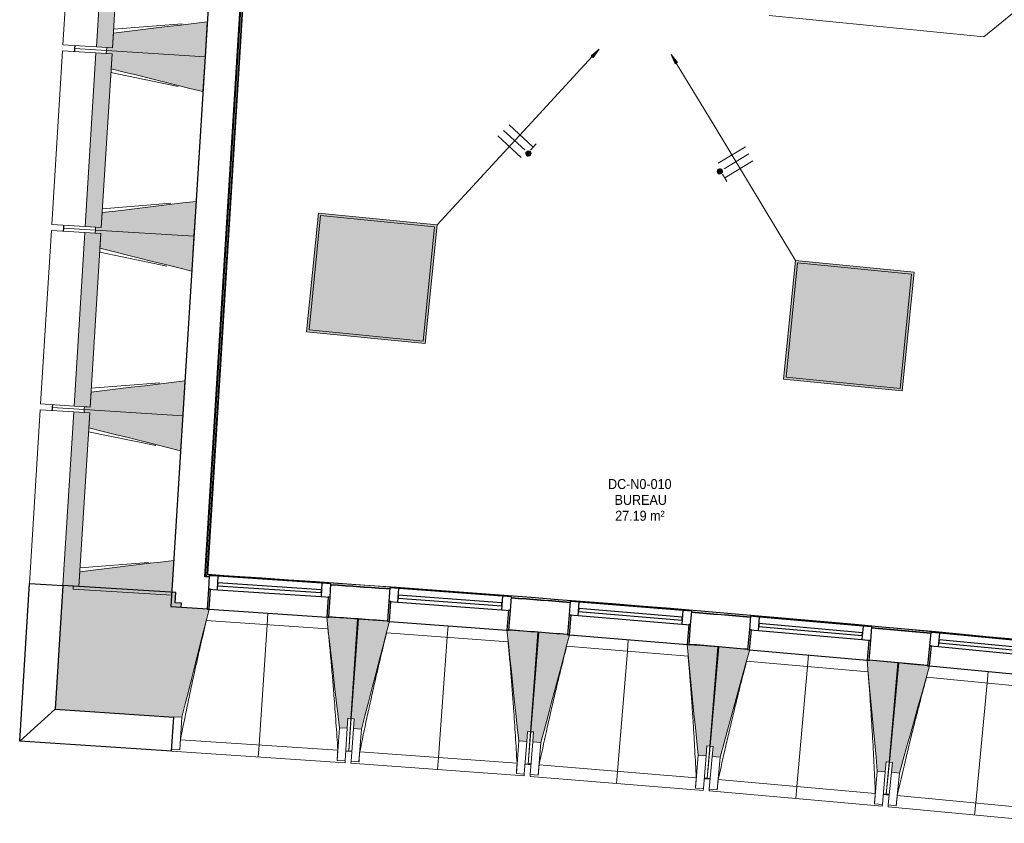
# Model space of a CAD drawing. Header units: millimetres. Extents: x -2845 to 74565, y -36590 to 13748.
# Tile 9 of 49: x 38863 to 43793, y -30535 to -26515. Entities that reach past the tile are written whole.
import ezdxf

# ---------------------------------------------------------------- set-up
doc = ezdxf.new("R2010")
doc.units = ezdxf.units.MM
for name, color, linetype, lineweight in [('A-FLOR', 7, 'Continuous', 25), ('A-FLOR-HRAL', 7, 'Continuous', 18), ('A-GENM', 7, 'Continuous', 18), ('A-GLAZ', 7, 'Continuous', 25), ('A-WALL', 7, 'Continuous', 25), ('A-WALL-PATT', 7, 'Continuous', 25), ('CABLES', 7, 'Continuous', 18), ('ESPACE', 7, 'Continuous', 30), ('I-WALL', 7, 'Continuous', 25), ('INSTAL ELECTRIQUE', 7, 'Continuous', 18), ('MUR', 7, 'Continuous', 25), ('S-BEAM', 7, 'Continuous', 18)]:
    doc.layers.add(name, color=color, linetype=linetype, lineweight=lineweight)
doc.styles.add('Arial_4', font='arial.ttf', dxfattribs={"width": 0.9, "height": 50})

# ---------------------------------------------------------------- blocks, each defined once
blk = doc.blocks.new('20_MUR PREFA_01 - MODULE_01 B-3165811-2021_015_1111_DCE_1_50_N0 FINI_CFO_ECL')
at = {"layer": 'A-GENM'}
for p, q in [((0, 722.1), (0, 661.4)), ((0, 661.4), (0, 58.5)), ((0, 0.7), (0, 58.5))]:
    blk.add_line(p, q, dxfattribs=at)
blk = doc.blocks.new('Murs 6 - Murs 1-3191379-2021_015_1111_DCE_1_50_N0 FINI_CFO_ECL')
at = {"layer": 'A-WALL-PATT', "true_color": 0x787878}
blk.add_hatch(color=8, dxfattribs=at).paths.add_polyline_path([(-13533.8, -30003.9), (-13530.4, -29951.9), (-13545.3, -29950.9), (-13512.2, -29453.2), (-13497.2, -29454.2), (-13495.9, -29434), (-13527, -29431.9), (-13523.8, -29380.9), (-14089.6, -29345.7), (-14128.1, -29964.3), (-13545.3, -30003.1)])
at = {"layer": 'A-WALL'}
for p, q in [((-14089.6, -29345.7), (-14128.1, -29964.3)), ((-13523.8, -29380.9), (-14089.6, -29345.7)), ((-13527, -29431.9), (-13523.8, -29380.9)), ((-13495.9, -29434), (-13527, -29431.9)), ((-13497.2, -29454.2), (-13495.9, -29434)), ((-14128.1, -29964.3), (-13533.8, -30003.9)), ((-13533.8, -30003.9), (-13533.7, -30001.8))]:
    blk.add_line(p, q, dxfattribs=at)
at = {"layer": 'MUR'}
for p, q in [((-14306, -30124), (-14257, -29335.3)), ((-14257, -29335.3), (-14089.6, -29345.7)), ((-14128.1, -29964.3), (-14306, -30124)), ((-13545.2, -30174.7), (-13533.8, -30003.9)), ((-13545.2, -30174.7), (-14306, -30124))]:
    blk.add_line(p, q, dxfattribs=at)
blk = doc.blocks.new('B02_DC_STR_rvt-1-2021_015_1111_DCE_1_50_N0 FINI_CFO_ECL')
at = {"layer": 'S-BEAM', "lineweight": 5, "true_color": 0x787878}
for points in [[(-13841.7, -26655.9), (-13787.7, -25787.6), (-13868.2, -25782.6), (-13922.2, -26650.9), (-13870.4, -26654.2)], [(-13377.6, -26699.8), (-13366.7, -26525.1), (-13837, -26581.6), (-13841.7, -26655.9), (-13870.4, -26654.2), (-13871.3, -26669.1), (-13433.9, -26696.3)], [(-13388.4, -26874.5), (-13377.6, -26699.8), (-13871.3, -26669.1), (-13872.2, -26684.1), (-13843.5, -26685.9), (-13848.1, -26760.2), (-13454.1, -26858.1)], [(-13897.5, -27554.2), (-13843.5, -26685.9), (-13924, -26680.9), (-13978, -27549.2), (-13926.2, -27552.4)], [(-13433.4, -27598.1), (-13422.5, -27423.4), (-13892.9, -27479.9), (-13897.5, -27554.2), (-13926.2, -27552.4), (-13927.1, -27567.4), (-13440.4, -27597.6)], [(-13953.3, -28452.5), (-13899.3, -27584.2), (-13979.8, -27579.1), (-14033.8, -28447.5), (-13982, -28450.7)], [(-13444.2, -27772.7), (-13433.4, -27598.1), (-13927.1, -27567.4), (-13928, -27582.4), (-13899.3, -27584.2), (-13904, -27658.5), (-13509.9, -27756.4)], [(-13489.2, -28496.3), (-13478.4, -28321.7), (-13948.7, -28378.2), (-13953.3, -28452.5), (-13982, -28450.7), (-13982.9, -28465.7), (-13545.5, -28492.8)], [(-14009.1, -29350.7), (-13955.1, -28482.4), (-14035.7, -28477.4), (-14089.6, -29345.7), (-14034.9, -29349.1)], [(-13500.1, -28671), (-13489.2, -28496.3), (-13982.9, -28465.7), (-13983.9, -28480.6), (-13955.1, -28482.4), (-13959.8, -28556.7), (-13565.7, -28654.7)], [(-13545, -29394.6), (-13534.2, -29219.9), (-14004.5, -29276.4), (-14009.1, -29350.7), (-14037.8, -29349), (-14038.7, -29363.9), (-13601.4, -29391.1)], [(-13493.8, -30004.5), (-13357.7, -29464.2), (-13367.7, -29463.6), (-13367.7, -29462.9), (-13512.2, -29453.2), (-13545.3, -29950.9), (-13530.4, -29951.9), (-13533.7, -30001.8), (-13530.4, -30002)], [(-12665.6, -30059.6), (-12662.3, -30009.8), (-12647.3, -30010.8), (-12614.2, -29513.1), (-12758.8, -29503.4), (-12758.8, -29504.1), (-12768.8, -29503.5), (-12705.5, -30057)], [(-12595, -30064.6), (-12455, -29525.4), (-12465, -29524.6), (-12465, -29524), (-12609.4, -29513.3), (-12646.1, -30010.7), (-12631.2, -30011.8), (-12634.9, -30061.7), (-12631.2, -30062)], [(-11767.2, -30125.8), (-11763.5, -30075.9), (-11748.6, -30077), (-11711.9, -29579.6), (-11856.4, -29568.9), (-11856.4, -29569.6), (-11866.4, -29568.8), (-11807.1, -30122.8)], [(-11696.6, -30131.3), (-11552.8, -29593), (-11562.7, -29592.2), (-11562.7, -29591.5), (-11707.1, -29579.8), (-11747.4, -30077), (-11732.5, -30078.2), (-11736.5, -30128), (-11732.5, -30128.4)], [(-10869.3, -30198.3), (-10865.3, -30148.5), (-10850.3, -30149.7), (-10810, -29652.5), (-10954.5, -29640.8), (-10954.5, -29641.5), (-10964.5, -29640.7), (-10909.2, -30195.1)], [(-10798.8, -30204.3), (-10651.1, -29667.1), (-10661, -29666.3), (-10661, -29665.6), (-10805.3, -29652.8), (-10849.2, -30149.7), (-10834.2, -30151), (-10838.6, -30200.8), (-10834.2, -30201.2)], [(-9972, -30277.3), (-9967.6, -30227.5), (-9952.6, -30228.8), (-9908.8, -29732), (-10053.1, -29719.2), (-10053.2, -29719.9), (-10063.1, -29719), (-10011.8, -30273.8), (-9972.6, -30277.3)], [(-9901.5, -30283.9), (-9750.3, -29747.7), (-9759.8, -29746.8), (-9759.8, -29746.1), (-9904, -29732.3), (-9951.5, -30228.9), (-9936.5, -30230.3), (-9941.3, -30280.1), (-9936.5, -30280.5)]]:
    blk.add_hatch(color=8, dxfattribs=at).paths.add_polyline_path(points)
at = {"layer": 'A-FLOR'}
for p, q in [((-14031.3, -26659.2), (-14032.2, -26674.2)), ((-14030.4, -26644.2), (-14031.3, -26659.2)), ((-14087.1, -27557.5), (-14088.1, -27572.4)), ((-14086.2, -27542.5), (-14087.1, -27557.5)), ((-14142, -28440.7), (-14143, -28455.7)), ((-14143, -28455.7), (-14143.9, -28470.7)), ((-12673.1, -30172.1), (-12643.2, -30174.2)), ((-11775.5, -30238.2), (-11745.6, -30240.5)), ((-11745.5, -30239.8), (-11760.5, -30238.6)), ((-10863.4, -30311.3), (-10878.4, -30310.1)), ((-10878.4, -30310.8), (-10848.5, -30313.3)), ((-10848.6, -30313.3), (-10863.5, -30312)), ((-9952, -30392.5), (-9981.9, -30389.7)), ((-9981.9, -30389.7), (-9952, -30392.5)), ((-9951.9, -30391.6), (-9966.9, -30390.2))]:
    blk.add_line(p, q, dxfattribs=at)
at = {"layer": 'S-BEAM'}
for p, q in [((-14035.6, -25772.2), (-14089.6, -26640.5)), ((-13868.2, -25782.6), (-13922.2, -26650.9)), ((-13841.7, -26655.9), (-13787.7, -25787.6)), ((-13835.8, -26562.2), (-13493.2, -26535.1)), ((-13377.6, -26699.8), (-13366.7, -26525.1)), ((-13837, -26581.6), (-13841.7, -26655.9)), ((-14091.4, -26670.5), (-14145.4, -27538.8)), ((-14091.4, -26670.5), (-13924, -26680.9)), ((-13922.2, -26650.9), (-14089.6, -26640.5)), ((-14032.2, -26674.2), (-14031.3, -26659.2)), ((-14031.3, -26659.2), (-14030.4, -26644.2)), ((-13871.3, -26669.1), (-14031.3, -26659.2)), ((-14031.3, -26659.2), (-13871.3, -26669.1)), ((-13922.2, -26650.9), (-13841.7, -26655.9)), ((-13871.3, -26669.1), (-13872.2, -26684.1)), ((-13870.4, -26654.2), (-13871.3, -26669.1)), ((-13871.3, -26669.1), (-13377.6, -26699.8)), ((-13377.6, -26699.8), (-13871.3, -26669.1)), ((-13841.7, -26655.9), (-13870.4, -26654.2)), ((-13924, -26680.9), (-13978, -27549.2)), ((-13843.5, -26685.9), (-13924, -26680.9)), ((-13897.5, -27554.2), (-13843.5, -26685.9)), ((-13872.2, -26684.1), (-13843.5, -26685.9)), ((-13843.5, -26685.9), (-13848.1, -26760.2)), ((-13388.4, -26874.5), (-13377.6, -26699.8)), ((-13512.7, -26848.9), (-13849.3, -26779.6)), ((-13891.6, -27460.5), (-13549, -27433.4)), ((-13433.4, -27598.1), (-13422.5, -27423.4)), ((-13892.9, -27479.9), (-13897.5, -27554.2)), ((-13978, -27549.2), (-14145.4, -27538.8)), ((-14088.1, -27572.4), (-14087.1, -27557.5)), ((-14087.1, -27557.5), (-14086.2, -27542.5)), ((-13927.1, -27567.4), (-14087.1, -27557.5)), ((-14087.1, -27557.5), (-13927.1, -27567.4)), ((-13978, -27549.2), (-13897.5, -27554.2)), ((-13926.2, -27552.4), (-13927.1, -27567.4)), ((-13897.5, -27554.2), (-13926.2, -27552.4)), ((-14147.2, -27568.7), (-14201.2, -28437.1)), ((-14147.2, -27568.7), (-13979.8, -27579.1)), ((-13979.8, -27579.1), (-14033.8, -28447.5)), ((-13899.3, -27584.2), (-13979.8, -27579.1)), ((-13953.3, -28452.5), (-13899.3, -27584.2)), ((-13927.1, -27567.4), (-13928, -27582.4)), ((-13928, -27582.4), (-13899.3, -27584.2)), ((-13927.1, -27567.4), (-13433.4, -27598.1)), ((-13433.4, -27598.1), (-13927.1, -27567.4)), ((-13899.3, -27584.2), (-13904, -27658.5)), ((-13444.2, -27772.7), (-13433.4, -27598.1)), ((-13568.5, -27747.2), (-13905.2, -27677.9)), ((-13947.5, -28358.7), (-13604.8, -28331.7)), ((-13489.2, -28496.3), (-13478.4, -28321.7)), ((-13948.7, -28378.2), (-13953.3, -28452.5)), ((-14033.8, -28447.5), (-14201.2, -28437.1)), ((-14143, -28455.7), (-14142, -28440.7)), ((-14203.1, -28467), (-14257, -29335.3)), ((-14203.1, -28467), (-14035.7, -28477.4)), ((-14143.9, -28470.7), (-14143, -28455.7)), ((-13982.9, -28465.7), (-14143, -28455.7)), ((-14143, -28455.7), (-13982.9, -28465.7)), ((-14035.7, -28477.4), (-14089.6, -29345.7)), ((-13955.1, -28482.4), (-14035.7, -28477.4)), ((-14033.8, -28447.5), (-13953.3, -28452.5)), ((-14009.1, -29350.7), (-13955.1, -28482.4)), ((-13982.9, -28465.7), (-13983.9, -28480.6)), ((-13983.9, -28480.6), (-13955.1, -28482.4)), ((-13982, -28450.7), (-13982.9, -28465.7)), ((-13982.9, -28465.7), (-13489.2, -28496.3)), ((-13489.2, -28496.3), (-13982.9, -28465.7)), ((-13953.3, -28452.5), (-13982, -28450.7)), ((-13955.1, -28482.4), (-13959.8, -28556.7)), ((-13500.1, -28671), (-13489.2, -28496.3)), ((-13624.3, -28645.4), (-13961, -28576.2)), ((-14003.3, -29257), (-13660.6, -29229.9)), ((-13545, -29394.6), (-13534.2, -29219.9)), ((-14004.5, -29276.4), (-14009.1, -29350.7)), ((-14089.6, -29345.7), (-14257, -29335.3)), ((-14089.6, -29345.7), (-14009.1, -29350.7)), ((-14037.8, -29349), (-14038.7, -29363.9)), ((-14038.7, -29363.9), (-13545, -29394.6)), ((-14009.1, -29350.7), (-14037.8, -29349)), ((-13367.6, -29462.9), (-13497.2, -29454.2)), ((-13357.7, -29464.2), (-12768.8, -29503.4)), ((-12762.5, -29561.8), (-13371.6, -29521.2)), ((-12614.2, -29513.1), (-12758.8, -29503.4)), ((-12647.3, -30010.8), (-12614.2, -29513.1)), ((-12609.4, -29513.3), (-12646.1, -30010.7)), ((-12464.9, -29524), (-12609.4, -29513.3)), ((-12455, -29525.4), (-11866.4, -29568.8)), ((-11711.9, -29579.6), (-11856.4, -29568.9)), ((-11748.6, -30077), (-11711.9, -29579.6)), ((-11707.1, -29579.8), (-11747.4, -30077)), ((-11562.7, -29591.5), (-11707.1, -29579.8)), ((-11860.5, -29627.2), (-12469.4, -29582.3)), ((-11552.8, -29593), (-10964.5, -29640.7)), ((-10959.1, -29699.1), (-11567.5, -29649.8)), ((-10810, -29652.5), (-10954.5, -29640.8)), ((-10850.3, -30149.7), (-10810, -29652.5)), ((-10805.3, -29652.8), (-10849.2, -30149.7)), ((-10661, -29665.6), (-10805.3, -29652.8)), ((-10651.1, -29667.1), (-10063.1, -29719)), ((-10058.1, -29777.5), (-10666.2, -29723.8)), ((-9908.8, -29732), (-10053.2, -29719.2)), ((-9952.6, -30228.8), (-9908.8, -29732)), ((-9904, -29732.3), (-9951.5, -30228.9)), ((-9759.8, -29746.1), (-9904, -29732.3)), ((-9749.9, -29747.7), (-9162.4, -29803.9)), ((-9157.8, -29862.4), (-9765.5, -29804.3)), ((-13533.7, -30001.8), (-13493.8, -30004.5)), ((-13504.7, -30168.3), (-13493.8, -30004.5)), ((-12665.6, -30059.6), (-12662.3, -30009.8)), ((-12662.3, -30009.8), (-12647.3, -30010.8)), ((-12658.1, -30172.4), (-12646.1, -30010.7)), ((-12647.3, -30010.8), (-12658.1, -30172.5)), ((-12646.1, -30010.7), (-12631.2, -30011.8)), ((-12631.2, -30011.8), (-12634.9, -30061.7)), ((-12705.5, -30057), (-12716.4, -30220.8)), ((-12705.5, -30057), (-12665.6, -30059.6)), ((-12665.6, -30059.6), (-12676.5, -30223.5)), ((-12647, -30225.5), (-12634.9, -30061.7)), ((-12634.9, -30061.7), (-12595, -30064.6)), ((-12607.1, -30228.4), (-12595, -30064.6)), ((-13501, -30116.9), (-12713.3, -30169.4)), ((-11767.2, -30125.8), (-11763.5, -30075.9)), ((-11763.5, -30075.9), (-11748.6, -30077)), ((-11760.5, -30238.6), (-11747.4, -30077)), ((-11748.6, -30077), (-11760.5, -30238.7)), ((-11747.4, -30077), (-11732.5, -30078.2)), ((-11732.5, -30078.2), (-11736.5, -30128)), ((-13504.7, -30168.3), (-13544.6, -30165.7)), ((-13504.6, -30168.1), (-13504.7, -30168.3)), ((-11807.1, -30122.8), (-11819.2, -30286.6)), ((-11807.1, -30122.8), (-11767.2, -30125.8)), ((-11767.2, -30125.8), (-11779.3, -30289.5)), ((-11749.8, -30291.7), (-11736.5, -30128)), ((-11736.5, -30128), (-11696.6, -30131.3)), ((-11709.9, -30294.9), (-11696.6, -30131.3)), ((-10869.3, -30198.3), (-10865.3, -30148.5)), ((-10865.3, -30148.5), (-10850.3, -30149.7)), ((-10863.4, -30311.2), (-10849.2, -30149.7)), ((-10850.3, -30149.7), (-10863.4, -30311.3)), ((-10849.2, -30149.7), (-10834.2, -30151)), ((-10834.2, -30151), (-10838.6, -30200.8)), ((-13545.2, -30174.7), (-12677.1, -30232.5)), ((-12716.4, -30220.8), (-12716.5, -30220.6)), ((-12676.5, -30223.5), (-12716.4, -30220.8)), ((-12673.2, -30173.6), (-12658.2, -30174.6)), ((-12658.2, -30174.5), (-12658.2, -30173.5)), ((-12658.2, -30173.5), (-12658.2, -30174.6)), ((-12658.2, -30174.5), (-12643.3, -30175.6)), ((-12603, -30177), (-11815.7, -30235.1)), ((-10909.2, -30195.1), (-10922.5, -30358.8)), ((-10909.2, -30195.1), (-10869.3, -30198.3)), ((-10869.3, -30198.3), (-10882.6, -30362)), ((-10853.1, -30364.4), (-10838.6, -30200.8)), ((-10838.6, -30200.8), (-10798.8, -30204.3)), ((-10813.2, -30367.9), (-10798.8, -30204.3)), ((-12676.5, -30223.5), (-12677.1, -30232.5)), ((-12647.6, -30234.5), (-12647, -30225.5)), ((-12647.6, -30234.5), (-11780, -30298.5)), ((-12607.1, -30228.4), (-12647, -30225.5)), ((-12607, -30228.2), (-12607.1, -30228.4)), ((-11775.6, -30239.7), (-11760.7, -30240.8)), ((-11760.7, -30240.7), (-11760.6, -30239.4)), ((-11760.6, -30239.4), (-11760.7, -30240.8)), ((-11760.7, -30240.7), (-11745.7, -30241.9)), ((-11705.5, -30243.5), (-10918.5, -30307.3)), ((-9972, -30277.3), (-9967.6, -30227.5)), ((-9967.6, -30227.5), (-9952.6, -30228.8)), ((-9952.6, -30228.8), (-9966.9, -30390.3)), ((-9966.9, -30390.2), (-9951.5, -30228.9)), ((-9951.5, -30228.9), (-9936.5, -30230.3)), ((-9936.5, -30230.3), (-9941.3, -30280.1)), ((-11819.2, -30286.6), (-11819.2, -30286.3)), ((-11779.3, -30289.5), (-11819.2, -30286.6)), ((-11779.3, -30289.5), (-11780, -30298.5)), ((-11750.5, -30300.7), (-11749.8, -30291.7)), ((-11750.5, -30300.7), (-10883.3, -30371)), ((-11709.9, -30294.9), (-11749.8, -30291.7)), ((-11709.8, -30294.7), (-11709.9, -30294.9)), ((-10878.6, -30312.2), (-10863.6, -30313.4)), ((-10863.5, -30312), (-10863.6, -30313.4)), ((-10863.6, -30313.3), (-10848.7, -30314.6)), ((-10808.4, -30316.6), (-10022, -30386)), ((-10011.8, -30273.8), (-10026.3, -30437.4)), ((-10011.8, -30273.8), (-9972, -30277.3)), ((-9972, -30277.3), (-9986.4, -30440.9)), ((-9956.9, -30443.5), (-9941.3, -30280.1)), ((-9941.3, -30280.1), (-9901.5, -30283.9)), ((-9917.1, -30447.3), (-9901.5, -30283.9)), ((-10922.5, -30358.8), (-10922.5, -30358.5)), ((-10882.6, -30362), (-10922.5, -30358.8)), ((-10882.6, -30362), (-10883.3, -30371)), ((-10853.9, -30373.4), (-10853.1, -30364.4)), ((-10813.2, -30367.9), (-10853.1, -30364.4)), ((-10813.2, -30367.7), (-10813.2, -30367.9)), ((-10853.9, -30373.4), (-9987.2, -30449.9)), ((-9982, -30391.1), (-9967.1, -30392.4)), ((-9967.1, -30392.3), (-9967, -30391.1)), ((-9967, -30391.1), (-9967.1, -30392.4)), ((-9967.1, -30392.3), (-9952.1, -30393.7)), ((-9911.9, -30396), (-9126, -30471.1)), ((-10026.3, -30437.4), (-10026.3, -30437.1)), ((-9986.4, -30440.9), (-10026.3, -30437.4)), ((-9986.4, -30440.9), (-9987.2, -30449.9)), ((-9957.8, -30452.5), (-9956.9, -30443.5)), ((-9957.8, -30452.5), (-9091.7, -30535.3)), ((-9917.1, -30447.3), (-9956.9, -30443.5)), ((-9917, -30447.1), (-9917.1, -30447.3))]:
    blk.add_line(p, q, dxfattribs=at)
at = {"layer": 'S-BEAM', "flags": 128}
for points in [[(-13366.7, -26525.1), (-13433.9, -26533.2), (-13501.1, -26541.3), (-13568.3, -26549.3), (-13635.5, -26557.4), (-13702.7, -26565.5), (-13769.8, -26573.6), (-13837, -26581.6)], [(-13848.1, -26760.2), (-13782.5, -26776.5), (-13716.8, -26792.8), (-13651.1, -26809.2), (-13585.4, -26825.5), (-13519.8, -26841.8), (-13454.1, -26858.1), (-13388.4, -26874.5)], [(-13422.5, -27423.4), (-13489.7, -27431.5), (-13556.9, -27439.5), (-13624.1, -27447.6), (-13691.3, -27455.7), (-13758.5, -27463.8), (-13825.7, -27471.8), (-13892.9, -27479.9)], [(-13904, -27658.5), (-13838.3, -27674.8), (-13772.6, -27691.1), (-13706.9, -27707.4), (-13641.3, -27723.8), (-13575.6, -27740.1), (-13509.9, -27756.4), (-13444.2, -27772.7)], [(-13478.4, -28321.7), (-13545.5, -28329.7), (-13612.7, -28337.8), (-13679.9, -28345.9), (-13747.1, -28354), (-13814.3, -28362), (-13881.5, -28370.1), (-13948.7, -28378.2)], [(-13959.8, -28556.7), (-13894.1, -28573.1), (-13828.4, -28589.4), (-13762.8, -28605.7), (-13697.1, -28622), (-13631.4, -28638.4), (-13565.7, -28654.7), (-13500.1, -28671)], [(-13534.2, -29219.9), (-13601.4, -29228), (-13668.6, -29236.1), (-13735.7, -29244.2), (-13802.9, -29252.2), (-13870.1, -29260.3), (-13937.3, -29268.4), (-14004.5, -29276.4)], [(-13493.8, -30004.5), (-13476.8, -29936.9), (-13459.7, -29869.2), (-13442.7, -29801.6), (-13425.7, -29734), (-13408.6, -29666.4), (-13391.6, -29598.8), (-13374.6, -29531.2), (-13357.5, -29463.5)], [(-12768.8, -29502.8), (-12760.9, -29572), (-12753, -29641.3), (-12745.1, -29710.6), (-12737.2, -29779.9), (-12729.3, -29849.2), (-12721.4, -29918.4), (-12713.4, -29987.7), (-12705.5, -30057)], [(-12595, -30064.6), (-12577.5, -29997.2), (-12559.9, -29929.7), (-12542.4, -29862.2), (-12524.9, -29794.7), (-12507.4, -29727.2), (-12489.9, -29659.7), (-12472.4, -29592.2), (-12454.8, -29524.7)], [(-11866.4, -29568.1), (-11859, -29637.5), (-11851.6, -29706.8), (-11844.2, -29776.1), (-11836.8, -29845.5), (-11829.4, -29914.8), (-11822, -29984.1), (-11814.5, -30053.5), (-11807.1, -30122.8)], [(-11696.6, -30131.3), (-11678.6, -30063.9), (-11660.6, -29996.5), (-11642.6, -29929.2), (-11624.6, -29861.8), (-11606.6, -29794.4), (-11588.6, -29727.1), (-11570.6, -29659.7), (-11552.6, -29592.3)], [(-10964.5, -29640), (-10957.6, -29709.4), (-10950.7, -29778.8), (-10943.8, -29848.2), (-10936.9, -29917.6), (-10930, -29986.9), (-10923, -30056.3), (-10916.1, -30125.7), (-10909.2, -30195.1)], [(-10798.8, -30204.3), (-10780.3, -30137.1), (-10761.8, -30069.9), (-10743.3, -30002.6), (-10724.8, -29935.4), (-10706.3, -29868.2), (-10687.9, -29800.9), (-10669.4, -29733.7), (-10650.9, -29666.5)], [(-10063.2, -29718.4), (-10056.8, -29787.8), (-10050.3, -29857.2), (-10043.9, -29926.7), (-10037.5, -29996.1), (-10031.1, -30065.5), (-10024.7, -30135), (-10018.3, -30204.4), (-10011.8, -30273.8)], [(-9901.5, -30283.9), (-9882.5, -30216.8), (-9863.5, -30149.7), (-9844.6, -30082.6), (-9825.6, -30015.5), (-9806.6, -29948.4), (-9787.7, -29881.3), (-9768.7, -29814.2), (-9749.7, -29747.1)], [(-13501, -30116.9), (-13501.8, -30127.1), (-13502.5, -30137.4), (-13503.2, -30147.6), (-13503.9, -30157.8), (-13504.6, -30168.1)], [(-12716.5, -30220.6), (-12715.8, -30210.3), (-12715.2, -30200.1), (-12714.5, -30189.8), (-12713.9, -30179.6), (-12713.3, -30169.4)], [(-12603, -30177), (-12603.8, -30187.2), (-12604.6, -30197.5), (-12605.4, -30207.7), (-12606.2, -30217.9), (-12607, -30228.2)], [(-11819.2, -30286.3), (-11818.5, -30276.1), (-11817.8, -30265.8), (-11817.1, -30255.6), (-11816.4, -30245.4), (-11815.7, -30235.1)], [(-11705.5, -30243.5), (-11706.4, -30253.8), (-11707.2, -30264), (-11708.1, -30274.2), (-11709, -30284.5), (-11709.8, -30294.7)], [(-10922.5, -30358.5), (-10921.7, -30348.3), (-10920.9, -30338), (-10920.1, -30327.8), (-10919.3, -30317.6), (-10918.5, -30307.3)], [(-10808.4, -30316.6), (-10809.4, -30326.8), (-10810.3, -30337), (-10811.3, -30347.2), (-10812.2, -30357.4), (-10813.2, -30367.7)], [(-10026.3, -30437.1), (-10025.4, -30426.9), (-10024.6, -30416.7), (-10023.7, -30406.4), (-10022.8, -30396.2), (-10022, -30386)], [(-9911.9, -30396), (-9913, -30406.2), (-9914, -30416.4), (-9915, -30426.6), (-9916, -30436.9), (-9917, -30447.1)]]:
    blk.add_lwpolyline(points, dxfattribs=at)
at = {"layer": 'S-BEAM'}
for points, knots in [([(-13371.5, -29521.2), (-13381.4, -29562.3), (-13396.3, -29625.8), (-13415.9, -29712), (-13432.1, -29784.9), (-13449.1, -29863.6), (-13472.8, -29976.1), (-13489.9, -30060.5), (-13501, -30116.9)], [0.0183454, 0.0183454, 0.0183454, 0.0183454, 0.2222222, 0.3333333, 0.4444444, 0.5833333, 0.7222222, 1, 1, 1, 1]), ([(-12713.3, -30169.4), (-12716.1, -30123.5), (-12720.7, -30054.7), (-12727.3, -29963), (-12733, -29888.5), (-12739.5, -29808.3), (-12747, -29722.3), (-12754.7, -29640.1), (-12760.1, -29586.6), (-12762.6, -29561.8)], [0, 0, 0, 0, 0.2222222, 0.3333333, 0.4444444, 0.5833333, 0.7222222, 0.8611111, 0.9816328, 0.9816328, 0.9816328, 0.9816328]), ([(-12469.2, -29582.3), (-12479.4, -29623.3), (-12494.8, -29686.7), (-12515, -29772.7), (-12531.7, -29845.5), (-12549.3, -29924.1), (-12573.8, -30036.4), (-12591.5, -30120.7), (-12603, -30177)], [0.0183454, 0.0183454, 0.0183454, 0.0183454, 0.2222222, 0.3333333, 0.4444444, 0.5833333, 0.7222222, 1, 1, 1, 1]), ([(-11815.7, -30235.1), (-11818.2, -30189.2), (-11822.2, -30120.4), (-11828.2, -30028.7), (-11833.3, -29954.1), (-11839.3, -29873.9), (-11846.2, -29787.9), (-11853.3, -29705.6), (-11858.3, -29652.1), (-11860.6, -29627.2)], [0, 0, 0, 0, 0.2222222, 0.3333333, 0.4444444, 0.5833333, 0.7222222, 0.8611111, 0.9816328, 0.9816328, 0.9816328, 0.9816328]), ([(-11567.4, -29649.8), (-11577.9, -29690.7), (-11593.7, -29754.1), (-11614.5, -29839.9), (-11631.7, -29912.6), (-11649.9, -29991.1), (-11675.2, -30103.2), (-11693.5, -30187.3), (-11705.5, -30243.5)], [0.0183454, 0.0183454, 0.0183454, 0.0183454, 0.2222222, 0.3333333, 0.4444444, 0.5833333, 0.7222222, 1, 1, 1, 1]), ([(-10918.5, -30307.3), (-10920.7, -30261.4), (-10924.3, -30192.6), (-10929.6, -30100.8), (-10934.2, -30026.2), (-10939.6, -29945.9), (-10945.9, -29859.9), (-10952.4, -29777.6), (-10957, -29724), (-10959.2, -29699.1)], [0, 0, 0, 0, 0.2222222, 0.3333333, 0.4444444, 0.5833333, 0.7222222, 0.8611111, 0.9816328, 0.9816328, 0.9816328, 0.9816328]), ([(-10666.2, -29724.2), (-10676.9, -29764.9), (-10693.2, -29828), (-10714.6, -29913.6), (-10732.3, -29986.2), (-10751, -30064.5), (-10777.2, -30176.4), (-10796.1, -30260.4), (-10808.4, -30316.6)], [0.0189357, 0.0189357, 0.0189357, 0.0189357, 0.2222222, 0.3333333, 0.4444444, 0.5833333, 0.7222222, 1, 1, 1, 1]), ([(-10022, -30386), (-10023.8, -30340.1), (-10026.9, -30271.2), (-10031.5, -30179.4), (-10035.6, -30104.8), (-10040.4, -30024.4), (-10046.1, -29938.3), (-10052, -29856), (-10056.2, -29802.4), (-10058.2, -29777.5)], [0, 0, 0, 0, 0.2222222, 0.3333333, 0.4444444, 0.5833333, 0.7222222, 0.8611111, 0.9816328, 0.9816328, 0.9816328, 0.9816328]), ([(-9765.4, -29804.3), (-9776.4, -29845.1), (-9793.1, -29908.2), (-9815.2, -29993.7), (-9833.5, -30066.2), (-9852.7, -30144.3), (-9879.7, -30256.1), (-9899.2, -30340), (-9911.9, -30396)], [0.0183454, 0.0183454, 0.0183454, 0.0183454, 0.2222222, 0.3333333, 0.4444444, 0.5833333, 0.7222222, 1, 1, 1, 1])]:
    blk.add_open_spline(points, degree=3, knots=knots, dxfattribs=at)
at = {"layer": 'MUR', "color": 5, "lineweight": 25, "true_color": 0x0000ff}
blk.add_blockref('Murs 6 - Murs 1-3191379-2021_015_1111_DCE_1_50_N0 FINI_CFO_ECL', (0, 0), dxfattribs=at)
at = {"layer": 'S-BEAM', "color": 5, "lineweight": 25, "true_color": 0x0000ff}
for p, rotation in [((-13063.2, -29483.2), 176.1892004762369), ((-12160.6, -29546.4), 175.7775659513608), ((-11258.6, -29616.2), 175.3659314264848), ((-10357, -29692.4), 174.9542969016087), ((-9456.1, -29775.1), 174.5426623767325)]:
    blk.add_blockref('20_MUR PREFA_01 - MODULE_01 B-3165811-2021_015_1111_DCE_1_50_N0 FINI_CFO_ECL', p, dxfattribs=dict(at, rotation=rotation))
blk = doc.blocks.new('XXX_VIDE FENETRE - 590-389517-2021_015_1111_DCE_1_50_N0 FINI_CFO_ECL')
at = {"layer": 'A-GLAZ'}
for p, q in [((-305.1, 0), (-305.1, -100)), ((-295.1, 0), (-305.1, 0)), ((295.1, 0), (-295.1, 0)), ((-295.1, -100), (-295.1, 0)), ((305.1, 0), (295.1, 0)), ((295.1, 0), (295.1, -100)), ((305.1, -100), (305.1, 0)), ((-305.1, -100), (-295.1, -100)), ((-260.1, -100), (-305.1, -100)), ((-305.1, -100), (-305.1, -167.5)), ((-260.1, -167.5), (-260.1, -100)), ((260.1, -100), (-260.1, -100)), ((260.1, -100), (260.1, -167.5)), ((305.1, -100), (260.1, -100)), ((295.1, -100), (305.1, -100)), ((305.1, -167.5), (305.1, -100)), ((-305.1, -167.5), (-260.1, -167.5)), ((-260.1, -167.5), (260.1, -167.5)), ((260.1, -167.5), (305.1, -167.5))]:
    blk.add_line(p, q, dxfattribs=at)
at = {"layer": 'A-GLAZ', "color": 173, "true_color": 0x5c63b1}
for p, q in [((260.1, -120), (-260.1, -120)), ((-260.1, -120), (-260.1, -135)), ((-260.1, -135), (260.1, -135)), ((260.1, -135), (260.1, -120))]:
    blk.add_line(p, q, dxfattribs=at)
blk = doc.blocks.new('Garde-corps - Garde-corps-510192-2021_015_1111_DCE_1_50_N0 FINI_CFO_ECL')
at = {"layer": 'A-FLOR-HRAL'}
for p, q in [((-9793.8, -23480.5), (-9772.4, -23216.7)), ((-9772.4, -23216.7), (-9614.7, -23229.9)), ((-9772.4, -23216.7), (-9763.1, -23217.5)), ((-9791, -23534.4), (-9765.8, -23224.4)), ((-9789.4, -23536.3), (-9764.3, -23226.3)), ((-9787.9, -23538), (-9762.7, -23228.1)), ((-9765.8, -23224.4), (-9596.9, -23238.5)), ((-9764.3, -23226.3), (-9597.1, -23240.2)), ((-9762.8, -23228.1), (-9597.2, -23241.8)), ((-9762.7, -23228.1), (-9597.2, -23241.9)), ((-9552.4, -23245.6), (-9494.9, -23250.5)), ((-9552.4, -23245.7), (-9494.9, -23250.5)), ((-9552.2, -23244), (-9494.8, -23248.9)), ((-9551.5, -23242.3), (-9494.6, -23247.1)), ((-9533, -23236.8), (-9494, -23240)), ((-9503.3, -23239.2), (-9494, -23240)), ((-9494.8, -23248.9), (-9494.9, -23250.5)), ((-9494.8, -23248.9), (-9494.6, -23247.1)), ((-9494.6, -23247.1), (-9494, -23240)), ((-9494, -23240), (-9493.8, -23237)), ((-13375.8, -29298.6), (-13001.8, -23280.8)), ((-13368.2, -29292), (-12995.1, -23288.4)), ((-13366.4, -29290.3), (-12993.5, -23290.2)), ((-13364.6, -29288.8), (-12992, -23292)), ((-13001.8, -23280.8), (-9843.9, -23523.1)), ((-12992, -23292), (-9787.9, -23538)), ((-8464, -23329), (-8480.2, -23501.6)), ((-8462.4, -23329.1), (-8478.4, -23500.1)), ((-8460.6, -23329.3), (-8476.5, -23498.5)), ((-8453.5, -23330), (-8468.8, -23492.2)), ((-11421.8, -23393.7), (-11382.2, -23396.7)), ((-8480.2, -23501.6), (-8438.5, -23505.7)), ((-8478.4, -23500.1), (-8436.7, -23504.2)), ((-8476.5, -23498.5), (-8468.8, -23492.2)), ((-8476.5, -23498.5), (-8434.8, -23502.7)), ((-8468.8, -23492.2), (-8427, -23496.3)), ((-8438.5, -23505.7), (-8462.6, -23748.6)), ((-8436.7, -23504.2), (-8461, -23748.7)), ((-8434.8, -23502.7), (-8457.1, -23727.1)), ((-8427, -23496.3), (-8449.9, -23727.2)), ((-8434.8, -23502.7), (-8427, -23496.3)), ((-9791, -23534.4), (-9794, -23530.9)), ((-8464.1, -23763.5), (-8479.9, -23922.7)), ((-8462.5, -23763.7), (-8478.3, -23922.9)), ((-8462.9, -23785.6), (-8474.4, -23901.3)), ((-8455.9, -23786.9), (-8467.2, -23901.4)), ((-8481.4, -23937.6), (-8497.2, -24096.9)), ((-8479.7, -23937.8), (-8495.5, -24097)), ((-8480.2, -23959.7), (-8491.6, -24075.4)), ((-8473.1, -23961.1), (-8484.5, -24075.5)), ((-8498.7, -24111.8), (-9046.9, -29639.2)), ((-8497, -24112), (-9045.4, -29641)), ((-8497.4, -24133.9), (-9043.9, -29642.9)), ((-8490.4, -24135.2), (-9037.5, -29650.7)), ((-13356.8, -29300.2), (-13375.8, -29298.6)), ((-13356.7, -29299.8), (-13375.8, -29298.6)), ((-13083.2, -29311.6), (-13364.6, -29288.8)), ((-12552.2, -29354.7), (-12610.1, -29350)), ((-9988.7, -29563.6), (-10006.9, -29561.9)), ((-9801.4, -29578), (-9840.4, -29574.8)), ((-9046.9, -29639.2), (-9329.4, -29616.3)), ((-9037.5, -29650.7), (-9136.9, -29642.6)), ((-9037.5, -29650.7), (-9136.8, -29641))]:
    blk.add_line(p, q, dxfattribs=at)
at = {"layer": 'A-FLOR-HRAL', "flags": 128}
for points in [[(-9765.8, -23224.4), (-9769.1, -23220.6), (-9772.4, -23216.7)], [(-12995.1, -23288.4), (-12998.5, -23284.6), (-13001.8, -23280.8)], [(-9787.9, -23538), (-9787.9, -23538), (-9788, -23537.9), (-9788.1, -23537.8), (-9788.3, -23537.6), (-9788.4, -23537.4), (-9788.6, -23537.1), (-9788.8, -23536.9), (-9789, -23536.7), (-9789.2, -23536.5), (-9789.4, -23536.3)], [(-13375.8, -29298.6), (-13375.9, -29298.7), (-13376.2, -29299), (-13376.6, -29299.4), (-13377.1, -29299.8), (-13377.7, -29300.3), (-13378.3, -29300.9), (-13378.9, -29301.4)], [(-13368.2, -29292), (-13372, -29295.3), (-13375.8, -29298.6)], [(-13364.6, -29288.8), (-13364.6, -29288.8), (-13364.7, -29288.9), (-13364.9, -29289), (-13365, -29289.2), (-13365.3, -29289.4), (-13365.5, -29289.6), (-13365.7, -29289.8), (-13365.9, -29290), (-13366.2, -29290.2), (-13366.4, -29290.3)], [(-9043.9, -29642.9), (-9040.7, -29646.8), (-9037.5, -29650.7)]]:
    blk.add_lwpolyline(points, dxfattribs=at)
at = {"layer": 'A-FLOR-HRAL'}
for centre, radius, start, end in [((-29991.5, -265654.3), 242961.1, 85.230746, 85.988589), ((-29991.5, -265654.3), 242959.4, 85.801553, 85.988174), ((-29991.5, -265654.3), 242957.8, 85.611499, 85.987786), ((-29991.5, -265654.3), 242957.8, 85.229948, 85.604054), ((-29991.5, -265654.3), 242959.4, 85.230335, 85.456227), ((-21392, -154971), 125935, 84.373021, 86.346998), ((-21392, -154971), 125936.7, 84.373813, 86.346207), ((-21392, -154971), 125927.8, 85.92938, 86.063936), ((-21392, -154971), 125927.8, 85.517188, 85.651745), ((-21392, -154971), 125927.8, 85.104996, 85.239553), ((-21392, -154971), 125927.8, 84.692804, 84.827361)]:
    blk.add_arc(centre, radius, start, end, dxfattribs=at)
for points, knots in [([(-9772.4, -23216.7), (-9772.4, -23216.7), (-9772.4, -23216.7), (-9772.4, -23216.7), (-9772.5, -23216.6), (-9772.5, -23216.5), (-9772.6, -23216.5), (-9772.7, -23216.4), (-9772.7, -23216.3), (-9772.8, -23216.2), (-9772.9, -23216.1), (-9773, -23216), (-9773.1, -23215.8), (-9773.2, -23215.7), (-9773.3, -23215.6), (-9773.5, -23215.4), (-9773.6, -23215.3), (-9773.7, -23215.2), (-9773.9, -23215), (-9774.2, -23214.6), (-9774.6, -23214.1), (-9774.9, -23213.7), (-9775.1, -23213.5)], [0, 0, 0, 0, 0.071429, 0.107143, 0.142857, 0.178571, 0.214286, 0.25, 0.285714, 0.321429, 0.357143, 0.392857, 0.428571, 0.464286, 0.5, 0.535714, 0.571429, 0.607143, 0.642857, 0.714286, 0.857143, 1, 1, 1, 1]), ([(-9762.7, -23228.1), (-9762.7, -23228.1), (-9762.8, -23228), (-9762.8, -23228), (-9762.9, -23227.9), (-9763, -23227.7), (-9763.2, -23227.6), (-9763.3, -23227.4), (-9763.5, -23227.2), (-9763.7, -23227), (-9763.9, -23226.8), (-9764, -23226.5), (-9764.2, -23226.4), (-9764.3, -23226.3)], [0.075, 0.075, 0.075, 0.075, 0.15, 0.2125, 0.275, 0.35, 0.425, 0.5, 0.6, 0.7, 0.775, 0.85, 1, 1, 1, 1]), ([(-13001.8, -23280.8), (-13001.8, -23280.8), (-13001.8, -23280.8), (-13001.9, -23280.7), (-13001.9, -23280.7), (-13002, -23280.6), (-13002, -23280.5), (-13002.1, -23280.4), (-13002.2, -23280.3), (-13002.3, -23280.2), (-13002.4, -23280.1), (-13002.5, -23280), (-13002.6, -23279.9), (-13002.7, -23279.8), (-13002.8, -23279.6), (-13002.9, -23279.5), (-13003, -23279.4), (-13003.2, -23279.2), (-13003.3, -23279), (-13003.6, -23278.7), (-13004.1, -23278.2), (-13004.4, -23277.8), (-13004.6, -23277.6)], [0, 0, 0, 0, 0.071429, 0.107143, 0.142857, 0.178571, 0.214286, 0.25, 0.285714, 0.321429, 0.357143, 0.392857, 0.428571, 0.464286, 0.5, 0.535714, 0.571429, 0.607143, 0.642857, 0.714286, 0.857143, 1, 1, 1, 1]), ([(-12992, -23292), (-12992, -23292), (-12992, -23292), (-12992, -23292), (-12992.1, -23291.9), (-12992.2, -23291.8), (-12992.3, -23291.7), (-12992.4, -23291.5), (-12992.6, -23291.3), (-12992.7, -23291.1), (-12992.9, -23290.9), (-12993.1, -23290.7), (-12993.3, -23290.5), (-12993.4, -23290.3), (-12993.5, -23290.2)], [0, 0, 0, 0, 0.075, 0.15, 0.2125, 0.275, 0.35, 0.425, 0.5, 0.6, 0.7, 0.775, 0.85, 1, 1, 1, 1]), ([(-8480.2, -23501.6), (-8480.2, -23501.6), (-8480.2, -23501.5), (-8480.1, -23501.4), (-8479.9, -23501.3), (-8479.7, -23501.2), (-8479.5, -23501), (-8479.4, -23500.9), (-8479.3, -23500.8), (-8479.1, -23500.7), (-8479, -23500.6), (-8478.9, -23500.5), (-8478.7, -23500.4), (-8478.6, -23500.2), (-8478.5, -23500.2), (-8478.4, -23500.1)], [0.1, 0.1, 0.1, 0.1, 0.2, 0.3, 0.4, 0.475, 0.55, 0.6, 0.65, 0.7, 0.75, 0.8, 0.85, 0.9, 1, 1, 1, 1]), ([(-8468.8, -23492.2), (-8468.8, -23492.1), (-8468.7, -23492.1), (-8468.5, -23492), (-8468.3, -23491.8), (-8468.1, -23491.6), (-8468, -23491.5), (-8467.8, -23491.3), (-8467.5, -23491.1), (-8467.2, -23490.9), (-8467, -23490.7), (-8466.7, -23490.4), (-8466.2, -23490), (-8465.8, -23489.7), (-8465.5, -23489.5)], [0, 0, 0, 0, 0.166667, 0.25, 0.333333, 0.416667, 0.458333, 0.5, 0.583333, 0.666667, 0.708333, 0.75, 0.833333, 1, 1, 1, 1]), ([(-8438.5, -23505.7), (-8438.5, -23505.7), (-8438.5, -23505.7), (-8438.4, -23505.6), (-8438.2, -23505.4), (-8438, -23505.3), (-8437.9, -23505.2), (-8437.7, -23505), (-8437.6, -23504.9), (-8437.4, -23504.8), (-8437.3, -23504.7), (-8437.2, -23504.6), (-8437.1, -23504.5), (-8436.9, -23504.4), (-8436.8, -23504.3), (-8436.7, -23504.2)], [0.1, 0.1, 0.1, 0.1, 0.2, 0.3, 0.4, 0.475, 0.55, 0.6, 0.65, 0.7, 0.75, 0.8, 0.85, 0.9, 1, 1, 1, 1]), ([(-8427, -23496.3), (-8427, -23496.3), (-8427, -23496.2), (-8426.8, -23496.1), (-8426.6, -23495.9), (-8426.4, -23495.8), (-8426.2, -23495.6), (-8426, -23495.5), (-8425.8, -23495.2), (-8425.5, -23495), (-8425.2, -23494.8), (-8424.9, -23494.6), (-8424.5, -23494.2), (-8424, -23493.8), (-8423.8, -23493.6)], [0, 0, 0, 0, 0.166667, 0.25, 0.333333, 0.416667, 0.458333, 0.5, 0.583333, 0.666667, 0.708333, 0.75, 0.833333, 1, 1, 1, 1]), ([(-9046.9, -29639.2), (-9046.9, -29639.2), (-9046.9, -29639.2), (-9046.8, -29639.3), (-9046.7, -29639.4), (-9046.6, -29639.6), (-9046.5, -29639.7), (-9046.3, -29639.9), (-9046.2, -29640.1), (-9046, -29640.3), (-9045.8, -29640.5), (-9045.6, -29640.8), (-9045.5, -29640.9), (-9045.4, -29641)], [0.075, 0.075, 0.075, 0.075, 0.15, 0.2125, 0.275, 0.35, 0.425, 0.5, 0.6, 0.7, 0.775, 0.85, 1, 1, 1, 1]), ([(-9037.5, -29650.7), (-9037.5, -29650.7), (-9037.5, -29650.7), (-9037.4, -29650.8), (-9037.4, -29650.8), (-9037.3, -29650.9), (-9037.3, -29651), (-9037.2, -29651.1), (-9037.1, -29651.1), (-9037, -29651.2), (-9036.9, -29651.4), (-9036.8, -29651.5), (-9036.7, -29651.6), (-9036.6, -29651.7), (-9036.5, -29651.9), (-9036.4, -29652), (-9036.3, -29652.1), (-9036.2, -29652.3), (-9036, -29652.5), (-9035.7, -29652.8), (-9035.3, -29653.4), (-9035, -29653.8), (-9034.8, -29654)], [0, 0, 0, 0, 0.071429, 0.107143, 0.142857, 0.178571, 0.214286, 0.25, 0.285714, 0.321429, 0.357143, 0.392857, 0.428571, 0.464286, 0.5, 0.535714, 0.571429, 0.607143, 0.642857, 0.714286, 0.857143, 1, 1, 1, 1])]:
    blk.add_open_spline(points, degree=3, knots=knots, dxfattribs=at)
blk = doc.blocks.new('B02_ARC_rvt-1-2021_015_1111_DCE_1_50_N0 FINI_CFO_ECL')
at = {"layer": 'A-FLOR'}
for p, q in [((-12614.2, -29512.9), (-12609.4, -29513.2)), ((-11711.8, -29579.3), (-11707.1, -29579.7)), ((-10954.5, -29640.1), (-10900.6, -29644.6)), ((-10810, -29652.2), (-10805.3, -29652.6)), ((-9908.8, -29731.5), (-9903.8, -29732)), ((-9879, -29734.3), (-9790.8, -29742.4)), ((-9785.4, -29742.9), (-9759.7, -29745.3))]:
    blk.add_line(p, q, dxfattribs=at)
at = {"layer": 'I-WALL'}
for p, q in [((-13154.3, -23106.7), (-13548.5, -29451)), ((-13378.9, -29301.4), (-13004.6, -23277.6)), ((-13356.9, -29302.8), (-13378.9, -29301.4)), ((-13548.5, -29451), (-13388.9, -29461.1)), ((-13388.9, -29461.1), (-13367.6, -29462.5))]:
    blk.add_line(p, q, dxfattribs=at)
for radius, start, end in [(125924.8, 85.929383, 86.063933), (125924.8, 85.517191, 85.651742), (125924.8, 85.104999, 85.23955), (125764.8, 85.929576, 86.063774), (125764.8, 85.517384, 85.651582), (125924.8, 84.692807, 84.827358), (125764.8, 85.105191, 85.239389), (125764.8, 84.692998, 84.827197)]:
    blk.add_arc((-21392, -154971), radius, start, end, dxfattribs=at)
at = {"layer": 'A-FLOR-HRAL', "lineweight": 18}
blk.add_blockref('Garde-corps - Garde-corps-510192-2021_015_1111_DCE_1_50_N0 FINI_CFO_ECL', (0, 0), dxfattribs=at)
at = {"layer": 'A-GLAZ', "lineweight": 18}
for p, rotation in [((-13063.2, -29483.8), 176.1892004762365), ((-12160.7, -29547.1), 175.7775659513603), ((-11258.6, -29616.9), 175.3659314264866), ((-10357.1, -29693.1), 174.9542969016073), ((-9456.1, -29775.8), 174.5426623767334)]:
    blk.add_blockref('XXX_VIDE FENETRE - 590-389517-2021_015_1111_DCE_1_50_N0 FINI_CFO_ECL', p, dxfattribs=dict(at, rotation=rotation))
blk = doc.blocks.new('604_DALLE LED 600x600MM - 26W 4000K 3600lm-4677864-2021_015_1111_DCE_1_50_N0 FINI_CFO_ECL')
at = {"layer": 'INSTAL ELECTRIQUE', "true_color": 0xf6d57a}
h = blk.add_hatch(color=41, dxfattribs=at)
h.paths.add_polyline_path([(-298.5, -298.5), (-298.5, 298.5), (298.5, 298.5), (298.5, -298.5), (-288.1, -298.5)])
h.paths.add_polyline_path([(-287, -287), (287, -287), (287, 287), (-287, 287), (-287, -230.1)])
blk.add_hatch(color=41, dxfattribs=at).paths.add_polyline_path([(-287, -287), (-287, 287), (287, 287), (287, -287)])
at = {"layer": 'INSTAL ELECTRIQUE'}
for p, q in [((-298.5, -298.5), (-298.5, 298.5)), ((-298.5, 298.5), (298.5, 298.5)), ((298.5, 298.5), (298.5, -298.5)), ((-287, 287), (-287, -287)), ((-287, 287), (287, 287)), ((287, -287), (287, 287)), ((287, -287), (-287, -287)), ((298.5, -298.5), (-298.5, -298.5))]:
    blk.add_line(p, q, dxfattribs=at)
blk = doc.blocks.new('Fil - COCHE DE FIL_PE_SYMBOLE-4085576-2021_015_1111_DCE_1_50_N0 FINI_CFO_ECL')
at = {"layer": 'CABLES', "lineweight": 9}
for p, q in [((-0.42, 1.8), (0.42, 1.8)), ((0, 1.8), (0, -1.48))]:
    blk.add_line(p, q, dxfattribs=at)
blk = doc.blocks.new('Fil - Coche de fil circulaire-323115-2021_015_1111_DCE_1_50_N0 FINI_CFO_ECL')
at = {"layer": 'CABLES', "lineweight": 9}
blk.add_hatch(color=256, dxfattribs=at).paths.add_polyline_path([(0.193, 2.078), (0.139, 2.12), (0.075, 2.147), (0.006, 2.156), (-0.062, 2.147), (-0.126, 2.12), (-0.181, 2.078), (-0.223, 2.023), (-0.249, 1.96), (-0.258, 1.891), (-0.249, 1.823), (-0.223, 1.759), (-0.181, 1.704), (-0.126, 1.662), (-0.062, 1.636), (0.006, 1.627), (0.075, 1.636), (0.139, 1.662), (0.193, 1.704), (0.235, 1.759), (0.262, 1.823), (0.271, 1.891), (0.262, 1.96), (0.235, 2.023)])
blk.add_line((0, 1.371), (0, -1.507), dxfattribs=at)
for start, end in [(360, 180), (180, 360)]:
    blk.add_arc((0.006, 1.891), 0.265, start, end, dxfattribs=at)
blk = doc.blocks.new('Fil - Coche de fil long-323512-2021_015_1111_DCE_1_50_N0 FINI_CFO_ECL')
at = {"layer": 'CABLES', "lineweight": 9}
blk.add_line((0, 1.605), (0, -1.57), dxfattribs=at)
blk = doc.blocks.new('B02_ELE_rvt-1-2021_015_1111_DCE_1_50_N0 FINI_CFO_ECL')
at = {"layer": 'CABLES'}
for points in [[(-11434.3, -26703.8), (-11404.9, -26662.2), (-11444, -26694.8)], [(-11024.2, -26736), (-11012.9, -26729.1), (-11044.8, -26689.5)]]:
    blk.add_hatch(color=256, dxfattribs=at).paths.add_polyline_path(points)
for p, q in [((-11404.9, -26662.2), (-11444, -26694.8)), ((-11404.9, -26662.2), (-11444, -26694.8)), ((-11434.3, -26703.8), (-11404.9, -26662.2)), ((-11434.3, -26703.8), (-11404.9, -26662.2)), ((-11444, -26694.8), (-11434.3, -26703.8)), ((-11444, -26694.8), (-11434.3, -26703.8)), ((-11012.9, -26729.1), (-11044.8, -26689.5)), ((-11044.8, -26689.5), (-11024.2, -26736)), ((-11012.9, -26729.1), (-11044.8, -26689.5)), ((-11044.8, -26689.5), (-11024.2, -26736)), ((-11024.2, -26736), (-11012.9, -26729.1)), ((-11024.2, -26736), (-11012.9, -26729.1))]:
    blk.add_line(p, q, dxfattribs=at)
at = {"layer": 'CABLES', "flags": 128}
for points in [[(-10553.9, -26493), (-9477.9, -26600.5), (-9144.9, -26327.4), (-8909.1, -23918.9), (-9158.9, -23494.2), (-9506.4, -23343.3)], [(-12216.3, -27541.2), (-11705.4, -26987.3), (-11438.9, -26699)], [(-11018.8, -26732.2), (-10833.8, -27035.1), (-10422.1, -27719.1)]]:
    blk.add_lwpolyline(points, dxfattribs=at)
at = {"layer": 'CABLES', "lineweight": 18, "xscale": 49.99999999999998, "yscale": 49.99999999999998, "zscale": 49.99999999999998}
for name, p, rotation in [('Fil - Coche de fil circulaire-323115-2021_015_1111_DCE_1_50_N0 FINI_CFO_ECL', (-11827.8, -27119.9), 227.3172116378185), ('Fil - COCHE DE FIL_PE_SYMBOLE-4085576-2021_015_1111_DCE_1_50_N0 FINI_CFO_ECL', (-11800.9, -27090.7), 227.3172116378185), ('Fil - Coche de fil long-323512-2021_015_1111_DCE_1_50_N0 FINI_CFO_ECL', (-11854.7, -27149.1), 227.3172116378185), ('Fil - Coche de fil long-323512-2021_015_1111_DCE_1_50_N0 FINI_CFO_ECL', (-10739.9, -27191), 121.0397758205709), ('Fil - Coche de fil circulaire-323115-2021_015_1111_DCE_1_50_N0 FINI_CFO_ECL', (-10719.4, -27225.1), 121.0397758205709), ('Fil - COCHE DE FIL_PE_SYMBOLE-4085576-2021_015_1111_DCE_1_50_N0 FINI_CFO_ECL', (-10699, -27259.1), 121.0397758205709)]:
    blk.add_blockref(name, p, dxfattribs=dict(at, rotation=rotation))
at = {"layer": 'INSTAL ELECTRIQUE', "lineweight": 18, "extrusion": (0, 0, -1), "rotation": 185.6645431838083}
for p in [(12542.8, -27808.8), (10154.5, -28045.6)]:
    blk.add_blockref('604_DALLE LED 600x600MM - 26W 4000K 3600lm-4677864-2021_015_1111_DCE_1_50_N0 FINI_CFO_ECL', p, dxfattribs=at)

msp = doc.modelspace()

# ---------------------------------------------------------------- block references
at = {"lineweight": 5}
for name in ['B02_DC_STR_rvt-1-2021_015_1111_DCE_1_50_N0 FINI_CFO_ECL', 'B02_ARC_rvt-1-2021_015_1111_DCE_1_50_N0 FINI_CFO_ECL']:
    msp.add_blockref(name, (53169.3, 0), dxfattribs=at)

# ---------------------------------------------------------------- next in the draw order: block references
msp.add_blockref('B02_ELE_rvt-1-2021_015_1111_DCE_1_50_N0 FINI_CFO_ECL', (53169.3, 0), dxfattribs=at)

# ---------------------------------------------------------------- next in the draw order: texts
at = {"layer": 'ESPACE', "color": 8, "true_color": 0x808080, "char_height": 50, "attachment_point": 1, "style": 'Arial_4'}
for s, insert, width in [('DC-N0-010', (41809.3, -28812.8), 382.405), ('BUREAU', (41842, -28892.2), 303.038), ('27.19 m²', (41845, -28971.6), 299.43)]:
    msp.add_mtext(s, dxfattribs=dict(at, insert=insert, width=width))

doc.saveas('drawing.dxf')
